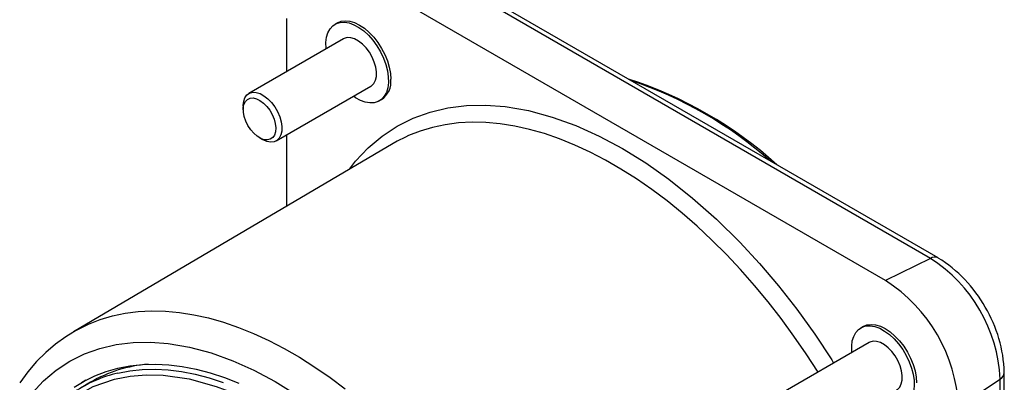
# Model space of a CAD drawing. Header units: millimetres. Extents: x 0 to 699, y 0 to 540.
# Tile 4 of 6: x 371 to 485, y 425 to 466. Entities that reach past the tile are written whole.
import ezdxf

# ---------------------------------------------------------------- set-up
doc = ezdxf.new("R2010")
doc.units = ezdxf.units.MM
doc.header["$LTSCALE"] = 2.5

msp = doc.modelspace()

# ---------------------------------------------------------------- linework, layer by layer
for p, q in [((476.008, 439.026), (415.409, 474.01)), ((476.91, 439.073), (416.311, 474.056)), ((470.854, 436.467), (410.255, 471.45)), ((401.876, 466.611), (401.876, 460.492)), ((407.74, 466.13), (407.471, 465.974)), ((408.446, 464.286), (397.557, 457.999)), ((400.706, 452.543), (411.596, 458.829)), ((412.571, 457.141), (412.84, 457.296)), ((396.904, 456.557), (396.904, 456.149)), ((414.18, 452.251), (377.367, 430.562)), ((398.778, 452.903), (399.131, 452.699)), ((401.876, 453.218), (401.876, 445.001)), ((476.008, 439.026), (470.854, 436.467)), ((468.269, 431.187), (467.999, 431.032)), ((377.3, 430.522), (377.367, 430.562)), ((468.974, 429.343), (458.085, 423.057)), ((479.233, 421.954), (484.027, 425.138)), ((484.027, 355.16), (484.027, 425.138)), ((484.518, 355.917), (484.518, 425.895)), ((379.309, 424.762), (378.252, 424.137)), ((378.776, 425.003), (378.298, 424.692))]:
    msp.add_line(p, q)
at = {"flags": 128}
for points in [[(406.44, 463.128), (406.434, 463.194), (406.42, 463.856), (406.494, 464.461), (406.655, 464.995), (406.899, 465.444), (407.219, 465.797), (407.609, 466.046), (408.058, 466.184), (408.555, 466.208), (409.089, 466.118), (409.645, 465.916), (410.211, 465.606), (410.772, 465.197), (411.315, 464.698), (411.825, 464.121), (412.292, 463.482)], [(407.74, 466.13), (408.17, 466.306), (408.653, 466.369), (409.176, 466.317), (409.726, 466.152), (410.29, 465.877), (410.854, 465.5), (411.405, 465.03), (411.927, 464.478), (412.41, 463.858), (412.84, 463.185), (413.208, 462.476), (413.503, 461.749), (413.72, 461.02), (413.852, 460.308), (413.896, 459.631)], [(411.423, 462.746), (411.046, 463.249), (410.627, 463.682), (410.183, 464.029), (409.733, 464.274), (409.294, 464.408), (408.885, 464.426), (408.523, 464.326), (408.446, 464.286)], [(412.292, 463.482), (412.702, 462.795), (413.046, 462.078), (413.316, 461.347), (413.505, 460.622), (413.608, 459.921), (413.622, 459.259), (413.548, 458.654), (413.387, 458.12), (413.143, 457.671), (412.822, 457.318), (412.433, 457.069), (411.984, 456.931), (411.486, 456.906), (410.953, 456.997), (410.396, 457.199), (409.831, 457.509), (409.59, 457.672)], [(411.596, 458.829), (411.678, 458.882), (411.944, 459.149), (412.131, 459.515), (412.231, 459.964), (412.241, 460.479), (412.16, 461.037), (411.992, 461.617), (411.743, 462.195), (411.423, 462.746)], [(396.904, 456.557), (396.905, 456.614), (396.96, 457.099), (397.105, 457.508), (397.332, 457.826), (397.633, 458.039), (397.996, 458.139), (398.405, 458.122), (398.843, 457.988), (399.294, 457.743), (399.738, 457.396), (400.157, 456.962), (400.534, 456.46)], [(399.958, 456.067), (400.243, 455.57), (400.46, 455.05), (400.598, 454.53), (400.651, 454.035), (400.617, 453.589), (400.496, 453.212), (400.295, 452.922), (400.024, 452.731), (399.694, 452.651), (399.321, 452.683), (398.922, 452.826), (398.517, 453.075), (398.125, 453.416), (397.762, 453.835), (397.448, 454.311), (397.195, 454.823), (397.016, 455.346), (396.92, 455.856), (396.911, 456.329), (396.989, 456.743), (397.15, 457.079), (397.388, 457.321), (397.691, 457.457), (398.044, 457.482), (398.432, 457.393), (398.836, 457.196), (399.237, 456.899), (399.617, 456.517), (399.958, 456.067)], [(400.534, 456.46), (400.854, 455.908), (401.103, 455.331), (401.271, 454.751), (401.352, 454.192), (401.342, 453.678), (401.241, 453.228), (401.054, 452.863), (400.789, 452.596), (400.455, 452.438), (400.067, 452.397), (399.641, 452.473), (399.194, 452.664), (399.131, 452.699)], [(409.149, 449.286), (409.844, 450.208), (411.297, 451.753), (412.886, 453.094), (414.61, 454.231), (416.456, 455.156), (418.411, 455.861), (420.477, 456.348), (422.59, 456.609), (424.781, 456.655), (427.048, 456.485), (429.734, 456.026), (432.481, 455.286), (435.204, 454.299), (437.87, 453.1), (440.554, 451.663), (443.238, 450.001), (445.904, 448.122), (448.627, 445.965), (451.374, 443.534), (454.06, 440.892), (456.327, 438.444), (458.518, 435.868), (460.632, 433.166), (462.697, 430.296), (464.653, 427.332), (464.87, 426.974)], [(463.071, 425.935), (461.717, 428.03), (460.3, 430.086), (458.833, 432.089), (457.317, 434.034), (455.756, 435.916), (454.156, 437.73), (452.519, 439.472), (450.849, 441.137), (449.152, 442.722), (447.43, 444.222), (445.689, 445.634), (443.932, 446.954), (442.164, 448.179), (440.39, 449.305), (438.613, 450.331), (436.839, 451.253), (435.071, 452.069), (433.314, 452.778), (431.573, 453.376), (429.851, 453.864), (428.153, 454.239), (426.484, 454.501), (424.847, 454.65), (423.246, 454.683), (421.686, 454.603), (420.17, 454.408), (418.702, 454.1), (417.286, 453.679), (415.925, 453.146), (415.582, 452.99)], [(415.582, 452.99), (414.623, 452.502), (414.18, 452.251)], [(377.367, 430.562), (377.806, 430.812), (379.099, 431.45), (380.45, 431.979), (381.855, 432.397), (383.312, 432.703), (384.817, 432.897), (386.365, 432.976), (387.954, 432.943), (389.579, 432.796), (391.235, 432.536), (392.92, 432.163), (394.629, 431.679), (396.357, 431.085), (398.101, 430.382), (399.855, 429.572), (401.616, 428.656), (403.38, 427.639), (405.141, 426.52), (406.895, 425.305), (408.639, 423.995)], [(466.969, 428.185), (466.963, 428.252), (466.948, 428.914), (467.022, 429.519), (467.183, 430.052), (467.427, 430.501), (467.748, 430.855), (468.137, 431.103), (468.586, 431.242), (469.084, 431.266), (469.617, 431.176), (470.174, 430.974), (470.739, 430.664), (471.3, 430.255), (471.843, 429.755), (472.354, 429.179), (472.82, 428.54)], [(468.269, 431.187), (468.699, 431.363), (469.181, 431.426), (469.704, 431.375), (470.254, 431.209), (470.818, 430.935), (471.383, 430.558), (471.933, 430.088), (472.456, 429.536), (472.938, 428.916), (473.368, 428.243), (473.736, 427.534), (474.032, 426.806), (474.248, 426.078), (474.38, 425.366), (474.425, 424.689)], [(377.299, 430.507), (376.481, 430.005), (375.307, 429.153), (374.185, 428.197), (373.119, 427.137), (372.114, 425.971), (371.173, 424.7)], [(372.6, 423.511), (373.925, 424.92), (375.373, 426.142), (376.943, 427.178), (378.626, 428.021), (380.408, 428.664), (382.29, 429.107), (384.217, 429.345), (386.214, 429.387), (388.28, 429.233), (390.728, 428.814), (393.232, 428.139), (395.713, 427.24), (398.143, 426.147), (400.589, 424.838), (403.036, 423.323)], [(471.952, 427.804), (471.575, 428.307), (471.156, 428.74), (470.712, 429.087), (470.261, 429.332), (469.823, 429.466), (469.414, 429.483), (469.051, 429.383), (468.974, 429.343)], [(472.82, 428.54), (473.23, 427.853), (473.574, 427.135), (473.844, 426.405), (474.033, 425.68), (474.136, 424.978), (474.15, 424.317), (474.076, 423.712), (473.915, 423.178), (473.672, 422.729), (473.351, 422.376), (472.961, 422.127), (472.512, 421.989), (472.015, 421.964), (471.481, 422.054), (470.925, 422.257), (470.359, 422.566), (470.118, 422.729)], [(472.124, 423.887), (472.206, 423.94), (472.472, 424.207), (472.659, 424.573), (472.76, 425.022), (472.77, 425.536), (472.689, 426.095), (472.52, 426.675), (472.271, 427.252), (471.952, 427.804)], [(377.436, 424.195), (378.605, 424.91), (379.836, 425.516), (381.127, 426.01), (382.473, 426.39), (383.871, 426.657), (385.316, 426.808), (386.805, 426.844), (388.333, 426.764), (389.895, 426.569), (391.489, 426.259), (393.108, 425.836), (394.748, 425.299), (396.405, 424.651)], [(382.472, 425.826), (382.473, 425.827), (383.855, 426.09), (385.285, 426.24), (386.757, 426.275), (388.268, 426.196), (389.813, 426.003), (391.388, 425.697), (392.989, 425.278), (394.611, 424.747)], [(377.402, 423.026), (379.646, 424.273), (382.103, 425.119), (383.888, 425.461), (385.746, 425.611), (387.678, 425.569), (390.683, 425.145), (393.79, 424.293), (395.858, 423.51), (397.94, 422.555), (400.037, 421.427), (403.177, 419.429), (406.284, 417.081), (408.367, 415.291), (410.404, 413.364), (412.396, 411.299), (415.267, 407.976), (417.971, 404.413), (419.633, 401.975), (421.2, 399.468), (422.673, 396.892)]]:
    msp.add_lwpolyline(points, dxfattribs=at)
for centre, radius, start, end in [((411.409, 459.35), 2.503, 304.86125, 6.45093), ((426.843, 414.984), 46.94, 47.88284, 72.12254), ((426.557, 415.009), 46.942, 48.59329, 71.41209), ((476.501, 438.221), 0.944, 64.14954, 121.46192), ((466.664, 424.372), 17.38, 2.52416, 57.47584), ((468.918, 426.018), 15.299, 28.88044, 58.51558), ((461.089, 421.154), 18.161, 2.52416, 57.47584), ((469.193, 425.499), 15.321, 1.49538, 31.07512), ((387.148, 411.333), 15.55, 94.32484, 120.27249), ((385.858, 411.263), 14.952, 103.08919, 124.02289), ((483.576, 425.967), 0.944, 298.52718, 355.88191)]:
    msp.add_arc(centre, radius, start, end)

doc.saveas('drawing.dxf')
